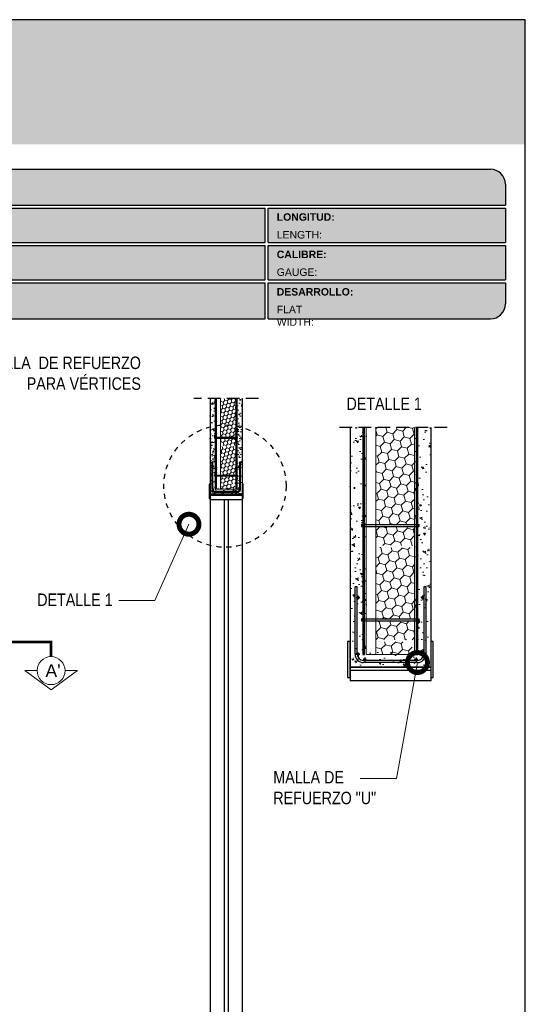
# Model space of a CAD drawing. Header units: millimetres. Extents: x 0 to 30, y 0 to 35.5.
# Tile 3 of 3: x 15.4 to 25.6, y 11.8 to 31.6. Entities that reach past the tile are written whole.
import ezdxf

# ---------------------------------------------------------------- set-up
doc = ezdxf.new("R2010")
doc.units = ezdxf.units.MM
for name, pattern in [('CENTER', [2, 1.25, -0.25, 0.25, -0.25]), ('CONTINUA', [0]), ('DASHED2', [9.525, 6.35, -3.175])]:
    doc.linetypes.add(name, pattern=pattern)
for name, color, linetype, lineweight in [('CONSTRUPANEL', 170, 'Continuous', 20), ('hatch', 252, 'Continuous', 0), ('LAMINA ACCESORIOS', 1, 'Continuous', 30), ('TEXTO', 7, 'DASHED2', 0), ('TEXTO CUADRO DATOS', 251, 'Continuous', 0)]:
    doc.layers.add(name, color=color, linetype=linetype, lineweight=lineweight)
doc.layers.add('CORTE', color=7, linetype='Continuous')
doc.styles.add('Erika', font='techl___.ttf', dxfattribs={"height": 0.25})
doc.styles.add('OUTLINE', font='arial.ttf', dxfattribs={"height": 0.2})
doc.styles.get("Standard").update_dxf_attribs({"font": 'arial.ttf'})
doc.dimstyles.new('Erika', dxfattribs={"dimtxt": 0.25, "dimasz": 0.8, "dimexe": 0.5, "dimexo": 0.5, "dimgap": 0, "dimtad": 0, "dimlfac": 0.1, "dimzin": 1, "dimdsep": 46, "dimtxsty": 'Erika', "dimblk": 'DOTSMALL', "dimcen": 2.5, "dimse1": 1, "dimse2": 1, "dimclrd": 252, "dimclre": 252, "dimclrt": 256, "dimadec": 0, "dimazin": 0, "dimtfac": 1, "dimtmove": 0, "dimatfit": 3, "dimldrblk": 'DOTSMALL', "dimfxl": 1, "dimlwd": 0, "dimlwe": 0, "dimarcsym": 0})

# ---------------------------------------------------------------- blocks, each defined once
blk = doc.blocks.new('_DotSmall')
at = {"color": 0, "linetype": 'ByBlock', "const_width": 0.5}
blk.add_lwpolyline([(-0.0625, 0, 1), (0.0625, 0, 1)], format="xyb", close=True, dxfattribs=at)
blk = doc.blocks.new('LOGO 1')
h = blk.add_hatch(color=7)
h.set_gradient(color1=(255, 255, 255), color2=(0, 0, 255), rotation=180, tint=1)
h.paths.add_polyline_path([(362.634, 273.301), (362.634, 270.801), (384.224, 270.801), (384.224, 273.301)])
at = {"true_color": 0xffffff}
h = blk.add_hatch(color=7, dxfattribs=at)
edge = h.paths.add_edge_path()
edge.add_arc((364.057, 271.721), 0.33, -90, 0, ccw=False)
edge.add_line((364.057, 271.391), (363.397, 271.391))
edge.add_arc((363.397, 271.721), 0.33, 180, 270, ccw=False)
edge.add_line((363.067, 271.721), (363.067, 272.381))
edge.add_arc((363.397, 272.381), 0.33, 90, 180, ccw=False)
edge.add_line((363.397, 272.711), (364.057, 272.711))
edge.add_arc((364.057, 272.381), 0.33, 0, 90, ccw=False)
edge.add_line((364.387, 272.381), (364.387, 271.721))
edge = h.paths.add_edge_path(flags=16)
edge.add_arc((364.057, 271.721), 0.289, 270, 360, ccw=False)
edge.add_line((364.057, 271.433), (363.397, 271.433))
edge.add_arc((363.397, 271.721), 0.289, 180, 270, ccw=False)
edge.add_line((363.109, 271.721), (363.109, 272.381))
edge.add_arc((363.397, 272.381), 0.289, 90, 180, ccw=False)
edge.add_line((363.397, 272.67), (364.057, 272.67))
edge.add_arc((364.057, 272.381), 0.289, 0, 90, ccw=False)
edge.add_line((364.346, 272.381), (364.346, 271.721))
for color, points in [(30, [(364.098, 272.072), (364.305, 272.072), (364.305, 272.381, 0.414214), (364.057, 272.629), (363.397, 272.629, 0.414214), (363.15, 272.381), (363.15, 272.072), (363.357, 272.072, -0.945905)]), (170, [(364.305, 271.721), (364.305, 272.031), (364.098, 272.031, -0.945905), (363.357, 272.031), (363.15, 272.031), (363.15, 271.721, 0.414214), (363.397, 271.474), (364.057, 271.474, 0.414214)])]:
    blk.add_hatch(color=color).paths.add_polyline_path(points)
h = blk.add_hatch(color=7, dxfattribs=at)
h.paths.add_polyline_path([(363.356, 272.051, 1), (364.099, 272.051, 1)])
h.paths.add_polyline_path([(364.06, 272.051, -1), (363.395, 272.051, -1)], flags=16)
h = blk.add_hatch(color=252)
h.set_gradient(color1=(132, 132, 132), rotation=70, tint=1, name='SPHERICAL')
h.paths.add_polyline_path([(364.06, 272.051, 1), (363.395, 272.051, 1)])
blk.add_hatch(color=7, dxfattribs=at).paths.add_polyline_path([(364.842, 272.41), (365.45, 272.41), (365.45, 272.225), (365.12, 272.225), (365.12, 272.172), (365.45, 272.172), (365.45, 272.005), (365.12, 272.005), (365.12, 271.861), (364.842, 271.861)])
h = blk.add_hatch(color=7, dxfattribs=at)
h.paths.add_polyline_path([(365.621, 272.41), (365.449, 271.861), (365.733, 271.861), (365.748, 271.934), (365.927, 271.934), (365.941, 271.861), (366.226, 271.861), (366.054, 272.41)])
h.paths.add_polyline_path([(365.837, 272.237), (365.891, 272.081), (365.784, 272.081)], flags=16)
h = blk.add_hatch(color=7, dxfattribs=at)
h.paths.add_polyline_path([(366.936, 272.41), (366.671, 272.41), (366.671, 272.199), (366.522, 272.41), (366.24, 272.41), (366.24, 271.861), (366.505, 271.861), (366.505, 272.107), (366.695, 271.861), (366.936, 271.861)])
h.paths.add_polyline_path([(367.497, 272.414, 0.094039), (367.234, 272.414, 0.349778), (367.001, 272.207, 0.097373), (367.001, 272.064, 0.349778), (367.234, 271.857, 0.094039), (367.497, 271.857, 0.349778), (367.73, 272.064, 0.097373), (367.73, 272.207, 0.349778)])
h.paths.add_polyline_path([(367.3, 272.215, -0.379938), (367.431, 272.215, -0.158874), (367.45, 272.182, -0.126358), (367.446, 272.057, -0.214274), (367.413, 272.019, -0.222612), (367.318, 272.019, -0.214274), (367.285, 272.057, -0.126358), (367.281, 272.182, -0.158874)], flags=16)
h.paths.add_polyline_path([(368.078, 272.26), (368.128, 272.26, -0.058695), (368.39, 272.228), (368.39, 272.388, 0.06396), (368.105, 272.426, 0.046916), (367.973, 272.414, 0.222969), (367.786, 272.314, 0.165417), (367.767, 272.182, 0.195223), (367.816, 272.1, 0.077246), (367.888, 272.064, 0.080669), (367.961, 272.052), (368.09, 272.052, -1), (368.09, 272.011), (368.039, 272.011, -0.058695), (367.777, 272.044), (367.777, 271.883, 0.06396), (368.062, 271.845, 0.046916), (368.194, 271.857, 0.222969), (368.381, 271.957, 0.209114), (368.391, 272.123, 0.130102), (368.364, 272.161, 0.092678), (368.279, 272.208, 0.080669), (368.206, 272.22), (368.078, 272.22, -1)])
h.paths.add_polyline_path([(369.002, 272.41), (368.569, 272.41), (368.396, 271.861), (368.681, 271.861), (368.696, 271.934), (368.875, 271.934), (368.889, 271.861), (369.174, 271.861)])
h.paths.add_polyline_path([(368.785, 272.237), (368.839, 272.081), (368.732, 272.081)], flags=16)
at = {"color": 7, "true_color": 0xffffff}
for points in [[(364.387, 271.721, -0.414214), (364.057, 271.391), (363.397, 271.391, -0.414214), (363.067, 271.721), (363.067, 272.381, -0.414214), (363.397, 272.711), (364.057, 272.711, -0.414214), (364.387, 272.381)], [(364.346, 271.721, -0.414214), (364.057, 271.433), (363.397, 271.433, -0.414214), (363.109, 271.721), (363.109, 272.381, -0.414214), (363.397, 272.67), (364.057, 272.67, -0.414214), (364.346, 272.381)], [(367.73, 272.207, 0.349778), (367.497, 272.414, 0.094039), (367.234, 272.414, 0.349778), (367.001, 272.207, 0.097373), (367.001, 272.064, 0.349778), (367.234, 271.857, 0.094039), (367.497, 271.857, 0.349778), (367.73, 272.064, 0.097373)], [(368.364, 272.161, 0.09281), (368.279, 272.208, 0.080669), (368.206, 272.22), (368.078, 272.22, -1), (368.078, 272.26), (368.128, 272.26, -0.058695), (368.39, 272.228), (368.39, 272.388, 0.06396), (368.105, 272.426, 0.046916), (367.973, 272.414, 0.222969), (367.786, 272.314, 0.165417), (367.767, 272.182, 0.195223), (367.816, 272.1, 0.077246), (367.888, 272.064, 0.080669), (367.961, 272.052), (368.09, 272.052, -1), (368.09, 272.011), (368.039, 272.011, -0.058695), (367.777, 272.044), (367.777, 271.883, 0.06396), (368.062, 271.845, 0.046916), (368.194, 271.857, 0.222969), (368.381, 271.957, 0.209114), (368.391, 272.123, 0.13418)], [(367.285, 272.057, 0.214274), (367.318, 272.019, 0.222612), (367.413, 272.019, 0.214274), (367.446, 272.057, 0.126358), (367.45, 272.182, 0.158874), (367.431, 272.215, 0.379938), (367.3, 272.215, 0.158874), (367.281, 272.182, 0.126358)]]:
    blk.add_lwpolyline(points, format="xyb", close=True, dxfattribs=at)
at = {"color": 30}
blk.add_lwpolyline([(364.305, 272.072), (364.305, 272.381, 0.414214), (364.057, 272.629), (363.397, 272.629, 0.414214), (363.15, 272.381), (363.15, 272.072), (363.357, 272.072, -0.945905), (364.098, 272.072)], format="xyb", close=True, dxfattribs=at)
at = {"color": 7, "true_color": 0xffffff}
for points in [[(364.842, 272.41), (365.45, 272.41), (365.45, 272.225), (365.12, 272.225), (365.12, 272.172), (365.45, 272.172), (365.45, 272.005), (365.12, 272.005), (365.12, 271.861), (364.842, 271.861)], [(365.733, 271.861), (365.449, 271.861), (365.621, 272.41), (366.054, 272.41), (366.226, 271.861), (365.941, 271.861), (365.927, 271.934), (365.748, 271.934)], [(366.505, 272.107), (366.505, 271.861), (366.24, 271.861), (366.24, 272.41), (366.522, 272.41), (366.671, 272.199), (366.671, 272.41), (366.936, 272.41), (366.936, 271.861), (366.695, 271.861)], [(368.875, 271.934), (368.889, 271.861), (369.174, 271.861), (369.002, 272.41), (368.569, 272.41), (368.396, 271.861), (368.681, 271.861), (368.696, 271.934)], [(365.784, 272.081), (365.837, 272.237), (365.891, 272.081)], [(368.839, 272.081), (368.785, 272.237), (368.732, 272.081)]]:
    blk.add_lwpolyline(points, close=True, dxfattribs=at)
at = {"color": 170}
blk.add_lwpolyline([(363.357, 272.031, 0.945905), (364.098, 272.031), (364.305, 272.031), (364.305, 271.721, -0.414214), (364.057, 271.474), (363.397, 271.474, -0.414214), (363.15, 271.721), (363.15, 272.031)], format="xyb", close=True, dxfattribs=at)
at = {"color": 7, "true_color": 0xffffff}
for radius in [0.371, 0.333]:
    blk.add_circle((363.727, 272.051), radius, dxfattribs=at)
at = {"color": 254, "insert": (366.432, 271.623), "char_height": 0.22, "width": 5.44848, "attachment_point": 1}
blk.add_mtext('{\\fBookman Old Style|b1|i1|c0|p18;\\C255;\\c16777215;Aisla. Protege. Ahorra}', dxfattribs=at)

msp = doc.modelspace()

# ---------------------------------------------------------------- hatches: boundary and pattern name
at = {"true_color": 0xb3b3b3}
msp.add_hatch(color=253, dxfattribs=at).paths.add_polyline_path([(25.188, 27.873), (25.188, 28.293, 0.414214), (24.888, 28.593), (4.698, 28.593, 0.414214), (4.398, 28.293), (4.398, 27.873)])
h = msp.add_hatch(color=253, dxfattribs=at)
h.paths.add_polyline_path([(4.398, 27.813), (4.398, 27.123), (20.368, 27.123), (20.368, 27.813)])
h.paths.add_polyline_path([(20.368, 26.373), (20.368, 27.063), (4.398, 27.063), (4.398, 26.373)])
h.paths.add_polyline_path([(20.368, 25.593), (20.368, 26.313), (4.398, 26.313), (4.398, 25.893, 0.414214), (4.698, 25.593)])
h.paths.add_polyline_path([(20.428, 26.313), (20.428, 25.593), (24.888, 25.593, 0.414214), (25.188, 25.893), (25.188, 26.313)])
h.paths.add_polyline_path([(20.428, 27.063), (20.428, 26.373), (25.188, 26.373), (25.188, 27.063)])
h.paths.add_polyline_path([(20.428, 27.813), (20.428, 27.123), (25.188, 27.123), (25.188, 27.813)])
at = {"layer": 'hatch'}
h = msp.add_hatch(dxfattribs=at)
h.set_pattern_fill('AR-CONC', color=256, scale=0.001, angle=105)
h.set_pattern_definition([(155, (-1795.00915, -2352.92422), (-0.031756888, 0.180102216), [0.01905, -0.20955]), (100, (-1795.00915, -2352.92422), (-0.175425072, -0.083491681), [0.01524, -0.167640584]), (205.451445, (-1795.0118, -2352.90921), (-0.207181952, 0.096610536), [0.016190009, -0.178090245]), (151.1842, (-1795.05822, -2352.93737), (-0.029550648, 0.272723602), [0.028575, -0.314325]), (201.635558, (-1795.06069, -2352.91464), (-0.300439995, 0.16527619), [0.024285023, -0.267135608]), (96.184151, (-1795.05822, -2352.93737), (-0.300439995, 0.16527619), [0.022859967, -0.251459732]), (126, (-1795.05253, -2352.90954), (0.059539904, 0.172916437), [0.01905, -0.20955]), (71, (-1795.05253, -2352.90954), (-0.193907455, 0.012024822), [0.01524, -0.16764]), (176.451445, (-1795.04757, -2352.89514), (-0.134367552, 0.184941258), [0.016190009, -0.178089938]), (142.5, (-1795.009154, -2352.92422), (-0.0824732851, -0.0189010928), [0, -0.165608, 0, -0.17018, 0, -0.168275]), (112.5, (-1795.00915, -2352.92422), (-0.1140612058, 0.038614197), [0, -0.097028, 0, -0.161798, 0, -0.064135]), (72.5, (-1794.994494, -2352.97893), (-0.0295598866, 0.1324531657), [0, -0.0635, 0, -0.19812, 0, -0.26289]), (62.5, (-1794.98792, -2353.00346), (-0.0628987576, 0.136500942), [0, -0.08255, 0, -0.131572, 0, -0.18669])])
h.paths.add_polyline_path([(19.909, 23.998), (19.779, 23.998), (19.779, 22.195), (19.39, 22.195), (19.39, 23.998), (19.261, 23.998), (19.261, 22.076), (19.909, 22.076)])
h = msp.add_hatch(dxfattribs=at)
h.set_pattern_fill('HONEY', color=256, scale=0.015, angle=105, style=0)
h.set_pattern_definition([(105, (-21.42698, -0.92634), (-0.058328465, 0.058328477), [0.047625, -0.09525]), (225, (-21.42698, -0.92634), (-0.02134971, -0.07967817), [0.047625, -0.09525]), (165, (-21.42698, -0.92634), (-0.079678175, -0.021349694), [-0.09525, 0.047625])])
h.paths.add_polyline_path([(19.468, 23.051), (19.779, 23.051), (19.779, 23.998), (19.468, 23.998)])
h.paths.add_polyline_path([(19.736, 22.294), (19.779, 22.294), (19.779, 23.035), (19.468, 23.035), (19.468, 22.937)])
h.paths.add_polyline_path([(19.468, 22.937), (19.468, 22.294), (19.736, 22.294)])
h.paths.add_polyline_path([(19.468, 22.279), (19.468, 22.176), (19.779, 22.176), (19.779, 22.19), (19.742, 22.279)])
h = msp.add_hatch(dxfattribs=at)
h.set_pattern_fill('AR-CONC', color=256, scale=0.0025, angle=105)
h.set_pattern_definition([(155, (-4513.6033, -5918.8895), (-0.07939222, 0.45025554), [0.047625, -0.523875]), (100, (-4513.6033, -5918.8895), (-0.43856268, -0.208729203), [0.0381, -0.41910146]), (205.451445, (-4513.6099, -5918.85197), (-0.51795488, 0.24152634), [0.040475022, -0.445225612]), (151.1842, (-4513.726, -5918.92236), (-0.07387662, 0.681809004), [0.0714375, -0.7858125]), (201.635558, (-4513.7321, -5918.86554), (-0.75109999, 0.41319048), [0.06071256, -0.66783902]), (96.184151, (-4513.726, -5918.92236), (-0.75109999, 0.41319048), [0.05714992, -0.62864933]), (126, (-4513.71174, -5918.8528), (0.14884976, 0.432291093), [0.047625, -0.523875]), (71, (-4513.71174, -5918.8528), (-0.484768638, 0.030062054), [0.0381, -0.4191]), (176.451445, (-4513.69934, -5918.8168), (-0.33591888, 0.462353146), [0.040475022, -0.445224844]), (142.5, (-4513.6033, -5918.88949), (-0.206183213, -0.047252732), [0, -0.41402, 0, -0.42545, 0, -0.4206875]), (112.5, (-4513.6033, -5918.8895), (-0.2851530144, 0.0965354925), [0, -0.24257, 0, -0.404495, 0, -0.1603375]), (72.5, (-4513.56665, -5919.02627), (-0.0738997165, 0.3311329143), [0, -0.15875, 0, -0.4953, 0, -0.657225]), (62.5, (-4513.55022, -5919.0876), (-0.157246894, 0.341252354), [0, -0.206375, 0, -0.32893, 0, -0.466725])])
h.paths.add_polyline_path([(23.691, 23.415), (23.367, 23.415), (23.367, 18.909), (22.395, 18.909), (22.395, 23.415), (22.071, 23.415), (22.071, 18.612), (23.691, 18.612)])
h = msp.add_hatch(dxfattribs=at)
h.set_pattern_fill('HONEY', color=256, scale=0.0375, angle=105, style=0)
h.set_pattern_definition([(105, (-79.64786, -38.8948), (-0.14582116, 0.14582119), [0.1190625, -0.238125]), (225, (-79.64786, -38.8948), (-0.05337428, -0.19919543), [0.1190625, -0.238125]), (165, (-79.64786, -38.8948), (-0.19919544, -0.053374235), [-0.238125, 0.1190625])])
h.paths.add_polyline_path([(22.589, 19.117), (22.589, 18.862), (23.367, 18.862), (23.367, 18.897), (23.275, 19.117)])
h.paths.add_polyline_path([(23.367, 21.429), (22.589, 21.429), (22.589, 21.048), (23.367, 21.048)])
h.paths.add_polyline_path([(22.589, 21.468), (23.367, 21.468), (23.367, 23.415), (22.59, 23.415)])
h.paths.add_polyline_path([(23.084, 19.576), (23.367, 19.576), (23.367, 21.01), (22.589, 21.01), (22.589, 20.763)])
h.paths.add_polyline_path([(23.367, 19.537), (23.1, 19.537), (23.259, 19.156), (23.367, 19.156)])
h.paths.add_polyline_path([(22.589, 19.576), (23.084, 19.576), (22.589, 20.763)])
h.paths.add_polyline_path([(23.1, 19.537), (22.589, 19.537), (22.589, 19.156), (23.259, 19.156)])

# ---------------------------------------------------------------- linework, layer by layer
at = {"color": 253, "true_color": 0xb3b3b3}
for p, q in [((4.698, 28.593), (24.888, 28.593)), ((25.188, 28.293), (25.188, 27.873)), ((4.398, 27.873), (25.188, 27.873)), ((4.398, 27.813), (20.368, 27.813)), ((20.368, 27.123), (20.368, 27.813)), ((20.428, 27.813), (25.188, 27.813)), ((20.428, 27.123), (20.428, 27.813)), ((25.188, 27.813), (25.188, 27.123)), ((4.398, 27.123), (20.368, 27.123)), ((4.398, 27.063), (20.368, 27.063)), ((20.368, 26.373), (20.368, 27.063)), ((20.428, 27.123), (25.188, 27.123)), ((20.428, 27.063), (25.188, 27.063)), ((20.428, 26.373), (20.428, 27.063)), ((25.188, 27.063), (25.188, 26.373)), ((4.398, 26.373), (20.368, 26.373)), ((4.398, 26.313), (20.368, 26.313)), ((20.368, 25.593), (20.368, 26.313)), ((20.428, 26.373), (25.188, 26.373)), ((20.428, 26.313), (25.188, 26.313)), ((20.428, 25.593), (20.428, 26.313)), ((25.188, 26.313), (25.188, 25.893)), ((4.698, 25.593), (20.368, 25.593)), ((20.428, 25.593), (24.888, 25.593))]:
    msp.add_line(p, q, dxfattribs=at)
at = {"linetype": 'DASHED2', "ltscale": 0.04}
for p, q in [((20.236, 23.998), (18.933, 23.998)), ((24.019, 23.415), (21.743, 23.415))]:
    msp.add_line(p, q, dxfattribs=at)
at = {"linetype": 'CONTINUA'}
for p, q in [((19.261, 23.998), (19.261, 11.292)), ((19.909, 23.998), (19.909, 11.292)), ((22.071, 23.415), (22.071, 18.333)), ((23.691, 23.415), (23.691, 18.333)), ((19.261, 22.076), (19.909, 22.076)), ((19.909, 22.076), (19.261, 22.076)), ((19.909, 22.048), (19.261, 22.048)), ((19.909, 21.965), (19.261, 21.965)), ((22.071, 18.612), (23.691, 18.612)), ((23.691, 18.612), (22.071, 18.612)), ((23.691, 18.541), (22.071, 18.541)), ((23.691, 18.333), (22.071, 18.333))]:
    msp.add_line(p, q, dxfattribs=at)
for p, q in [((19.543, 21.965), (19.543, 11.292)), ((19.626, 21.965), (19.626, 11.292))]:
    msp.add_line(p, q)
at = {"color": 254, "true_color": 0xe3e3e3}
msp.add_lwpolyline([(3.998, 3.653), (25.588, 3.653), (25.588, 31.593), (3.998, 31.593)], close=True, dxfattribs=at)
for points in [[(19.261, 21.992), (19.261, 22.28), (19.241, 22.28), (19.241, 21.992)], [(19.929, 21.992), (19.929, 22.28), (19.909, 22.28), (19.909, 21.992)], [(22.071, 18.401), (22.071, 19.122), (22.021, 19.122), (22.021, 18.401)], [(23.741, 18.401), (23.741, 19.122), (23.691, 19.122), (23.691, 18.401)]]:
    msp.add_lwpolyline(points, close=True)
at = {"color": 253, "true_color": 0xb3b3b3}
for centre, start, end in [((24.888, 28.293), 0, 90), ((24.888, 25.893), 270, 0)]:
    msp.add_arc(centre, 0.3, start, end, dxfattribs=at)
at = {"layer": 'CONSTRUPANEL', "linetype": 'CONTINUA'}
for p, q in [((19.39, 23.998), (19.39, 22.176)), ((19.468, 23.998), (19.468, 22.176)), ((19.779, 23.998), (19.779, 22.176)), ((22.395, 23.415), (22.395, 18.862)), ((22.59, 23.415), (22.589, 18.862)), ((23.367, 23.415), (23.367, 18.862)), ((19.39, 22.176), (19.779, 22.176)), ((22.395, 18.862), (23.367, 18.862))]:
    msp.add_line(p, q, dxfattribs=at)
at = {"layer": 'CORTE', "color": 7, "lineweight": 15}
for p, q in [((15.542, 18.539), (16.071, 18.153)), ((15.542, 18.539), (16.071, 18.153)), ((15.542, 18.539), (15.79, 18.539)), ((15.542, 18.539), (16.071, 18.153)), ((16.599, 18.539), (16.071, 18.153)), ((16.599, 18.539), (16.071, 18.153)), ((16.599, 18.539), (16.071, 18.153)), ((16.352, 18.539), (16.599, 18.539))]:
    msp.add_line(p, q, dxfattribs=at)
at = {"layer": 'CORTE', "color": 7, "linetype": 'CENTER', "lineweight": 15, "ltscale": 0.5, "const_width": 0.05}
msp.add_lwpolyline([(14.844, 19.115), (16.071, 19.115), (16.071, 18.82)], dxfattribs=at)
at = {"layer": 'CORTE', "color": 0, "lineweight": 15}
msp.add_circle((16.071, 18.539), 0.281, dxfattribs=at)
at = {"layer": 'LAMINA ACCESORIOS', "linetype": 'CONTINUA'}
for p, q in [((19.354, 23.219), (19.354, 23.203)), ((19.354, 23.219), (19.364, 23.219)), ((19.354, 23.203), (19.364, 23.203)), ((19.377, 23.219), (19.792, 23.219)), ((19.377, 23.203), (19.792, 23.203)), ((19.805, 23.219), (19.815, 23.219)), ((19.805, 23.203), (19.815, 23.203)), ((19.815, 23.203), (19.815, 23.219)), ((19.354, 22.462), (19.364, 22.462)), ((19.354, 22.462), (19.354, 22.446)), ((19.354, 22.446), (19.364, 22.446)), ((19.377, 22.462), (19.792, 22.462)), ((19.377, 22.446), (19.792, 22.446)), ((19.805, 22.462), (19.815, 22.462)), ((19.805, 22.446), (19.815, 22.446)), ((19.815, 22.446), (19.815, 22.462)), ((19.364, 22.176), (19.377, 22.176)), ((19.364, 22.176), (19.377, 22.176)), ((19.792, 22.176), (19.805, 22.176)), ((22.304, 21.468), (22.304, 21.429)), ((22.304, 21.468), (22.33, 21.468)), ((22.304, 21.429), (22.33, 21.429)), ((22.363, 21.468), (23.4, 21.468)), ((22.363, 21.429), (23.4, 21.429)), ((23.432, 21.468), (23.458, 21.468)), ((23.432, 21.429), (23.458, 21.429)), ((23.458, 21.429), (23.458, 21.468)), ((22.304, 19.576), (22.33, 19.576)), ((22.304, 19.576), (22.304, 19.537)), ((22.363, 19.576), (23.4, 19.576)), ((23.432, 19.576), (23.458, 19.576)), ((23.458, 19.537), (23.458, 19.576)), ((22.304, 19.537), (22.33, 19.537)), ((22.363, 19.537), (23.4, 19.537)), ((23.432, 19.537), (23.458, 19.537)), ((22.33, 18.862), (22.363, 18.862)), ((22.33, 18.862), (22.363, 18.862)), ((23.399, 18.862), (23.432, 18.862))]:
    msp.add_line(p, q, dxfattribs=at)
at = {"layer": 'LAMINA ACCESORIOS'}
for p, q in [((19.301, 22.179), (19.301, 22.718)), ((19.318, 22.718), (19.301, 22.718)), ((19.318, 22.179), (19.318, 22.718)), ((19.852, 22.718), (19.852, 22.179)), ((19.868, 22.718), (19.852, 22.718)), ((19.868, 22.718), (19.868, 22.179)), ((19.311, 22.633), (19.34, 22.633)), ((19.326, 22.619), (19.326, 22.651)), ((19.858, 22.633), (19.829, 22.633)), ((19.844, 22.619), (19.844, 22.651)), ((19.311, 22.179), (19.34, 22.179)), ((19.326, 22.194), (19.326, 22.161)), ((19.394, 22.137), (19.365, 22.137)), ((19.802, 22.129), (19.368, 22.129)), ((19.379, 22.151), (19.379, 22.119)), ((19.805, 22.137), (19.776, 22.137)), ((19.79, 22.151), (19.79, 22.119)), ((19.858, 22.179), (19.829, 22.179)), ((19.844, 22.164), (19.844, 22.197)), ((19.802, 22.113), (19.368, 22.113)), ((22.173, 18.868), (22.173, 20.217)), ((22.214, 20.217), (22.173, 20.217)), ((22.214, 18.868), (22.214, 20.217)), ((23.549, 20.217), (23.549, 18.868)), ((23.589, 20.217), (23.549, 20.217)), ((23.589, 20.217), (23.589, 18.868)), ((22.197, 20.004), (22.27, 20.004)), ((22.234, 19.968), (22.234, 20.049)), ((23.565, 20.004), (23.492, 20.004)), ((23.529, 19.968), (23.529, 20.049)), ((22.197, 18.869), (22.27, 18.869)), ((22.234, 18.905), (22.234, 18.824)), ((22.404, 18.763), (22.331, 18.763)), ((22.367, 18.8), (22.367, 18.719)), ((23.431, 18.763), (23.358, 18.763)), ((23.395, 18.8), (23.395, 18.719)), ((23.565, 18.869), (23.492, 18.869)), ((23.529, 18.832), (23.529, 18.913)), ((23.424, 18.743), (22.339, 18.743)), ((23.424, 18.702), (22.339, 18.702))]:
    msp.add_line(p, q, dxfattribs=at)
at = {"layer": 'LAMINA ACCESORIOS', "linetype": 'CONTINUA'}
for points in [[(19.364, 23.998), (19.364, 22.176)], [(19.377, 22.176), (19.377, 23.998)], [(19.792, 23.998), (19.792, 22.176)], [(19.805, 22.176), (19.805, 23.998)], [(22.33, 23.415), (22.33, 18.862)], [(22.363, 18.862), (22.363, 23.415)], [(23.4, 23.415), (23.399, 18.862)], [(23.432, 18.862), (23.432, 23.415)]]:
    msp.add_lwpolyline(points, dxfattribs=at)
for centre, radius in [((19.384, 23.991), 0.00648), ((19.786, 23.991), 0.00648), ((22.194, 23.409), 0.00648), ((22.596, 23.409), 0.00648), ((19.384, 23.287), 0.00648), ((19.786, 23.287), 0.00648), ((19.326, 22.633), 0.0081), ((19.384, 22.613), 0.00648), ((19.786, 22.613), 0.00648), ((19.844, 22.633), 0.0081), ((19.326, 22.179), 0.0081), ((19.379, 22.137), 0.0081), ((19.79, 22.137), 0.0081), ((19.844, 22.179), 0.0081), ((22.379, 21.64), 0.0162), ((23.383, 21.64), 0.0162), ((22.234, 20.004), 0.0203), ((22.379, 19.955), 0.0162), ((23.383, 19.955), 0.0162), ((23.529, 20.004), 0.0203), ((22.234, 18.869), 0.0203), ((22.367, 18.763), 0.0203), ((23.395, 18.763), 0.0203), ((23.529, 18.869), 0.0203)]:
    msp.add_circle(centre, radius, dxfattribs=at)
at = {"layer": 'LAMINA ACCESORIOS'}
for centre, radius, start, end in [((19.368, 22.179), 0.0662, 180, 270), ((19.368, 22.179), 0.05, 180, 270), ((19.802, 22.179), 0.05, 270, 0), ((19.802, 22.179), 0.0662, 270, 0), ((22.339, 18.868), 0.166, 180, 270), ((22.339, 18.868), 0.125, 180, 270), ((23.424, 18.868), 0.125, 270, 0), ((23.424, 18.868), 0.166, 270, 0)]:
    msp.add_arc(centre, radius, start, end, dxfattribs=at)
at = {"layer": 'TEXTO', "linetype": 'DASHED2', "lineweight": 30, "ltscale": 0.001}
msp.add_circle((19.561, 22.239), 1.227, dxfattribs=at)

# ---------------------------------------------------------------- block references
msp.add_blockref('LOGO 1', (-358.635, -241.709))

# ---------------------------------------------------------------- texts
at = {"layer": 'CORTE', "color": 7, "lineweight": 15, "style": 'OUTLINE'}
msp.add_text("A'", height=0.2531, dxfattribs=at).set_placement((15.958, 18.41))
at = {"layer": 'TEXTO', "linetype": 'ByBlock', "lineweight": 0, "char_height": 0.25, "style": 'Erika'}
for s, insert, attachment_point in [('MALLA  DE REFUERZO\\PPARA VÉRTICES', (17.874, 24.837), 3), ('DETALLE 1', (22, 24.016), 1), ('DETALLE 1', (17.306, 20.086), 3), ('MALLA DE\\PREFUERZO "U"', (20.531, 16.528), 1)]:
    msp.add_mtext(s, dxfattribs=dict(at, insert=insert, attachment_point=attachment_point))
at = {"layer": 'TEXTO CUADRO DATOS', "char_height": 0.15, "width": 0.00323, "attachment_point": 1}
for s, insert in [('{\\fArial|b1|i0|c0|p34;LONGITUD:}', (20.6, 27.711)), ('{\\fArial|b0|i0|c0|p34;LENGTH:}', (20.6, 27.355)), ('{\\fArial|b1|i0|c0|p34;CALIBRE:}', (20.6, 26.961)), ('{\\fArial|b0|i0|c0|p34;GAUGE:}', (20.6, 26.605)), ('{\\fArial|b1|i0|c0|p34;DESARROLLO:}', (20.6, 26.211)), ('{\\fArial|b0|i0|c0|p34;FLAT WIDTH:}', (20.6, 25.855))]:
    msp.add_mtext(s, dxfattribs=dict(at, insert=insert))

# ---------------------------------------------------------------- leaders
at = {"layer": 'TEXTO', "linetype": 'ByBlock', "lineweight": 0}
for points in [[(18.838, 21.475), (18.151, 19.944), (17.431, 19.944)], [(23.424, 18.702), (23.004, 16.378), (22.271, 16.378)]]:
    msp.add_leader(points, dimstyle='Erika', override={"dimgap": 0, "dimtad": 0}, dxfattribs=at)

doc.saveas('drawing.dxf')
